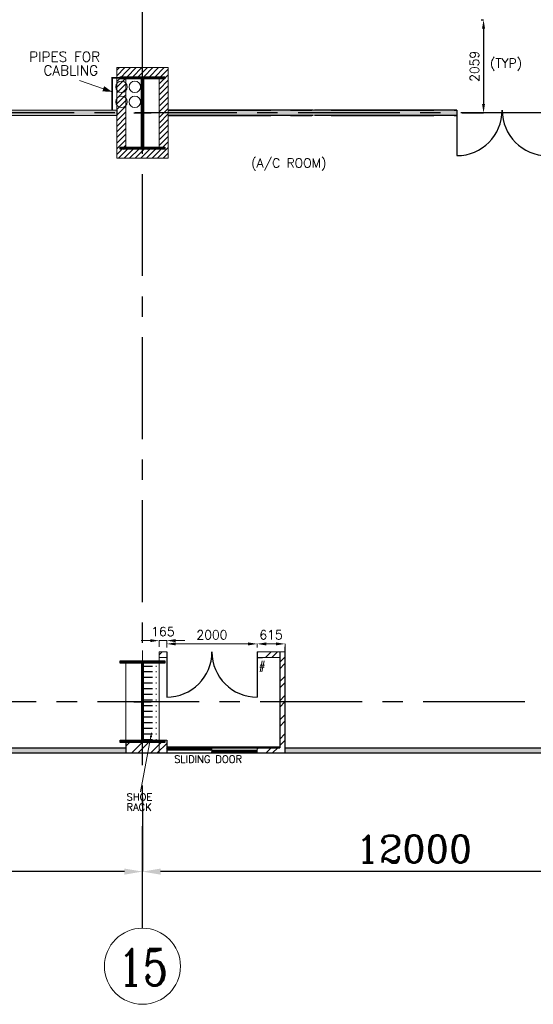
# Model space of a CAD drawing. Header units: inches. Extents: x 0 to 1564127, y -23460 to 23144100.
# Tile 194 of 215: x 1473799 to 1485151, y 260156 to 281896. Entities that reach past the tile are written whole.
import ezdxf

# ---------------------------------------------------------------- set-up
doc = ezdxf.new("R2010")
doc.units = ezdxf.units.IN
doc.header["$LTSCALE"] = 1800
doc.header["$MEASUREMENT"] = 0
doc.linetypes.add('CENTER', pattern=[2, 1.25, -0.25, 0.25, -0.25])
doc.linetypes.add('HIDDEN', pattern=[0.375, 0.25, -0.125])
doc.layers.get('0').update_dxf_attribs({"color": 253, "lineweight": 9})
for name, color, linetype in [('CEN', 2, 'CENTER'), ('COL', 1, 'Continuous'), ('DIM', 4, 'Continuous'), ('GRID', 251, 'CENTER'), ('PH Plan', 7, 'Continuous'), ('PNLDIM', 6, 'Continuous'), ('ROOM', 7, 'Continuous'), ('TEMP', 4, 'Continuous'), ('TEXT', 3, 'Continuous'), ('WALL', 6, 'Continuous'), ('WALLHATCH', 254, 'Continuous')]:
    doc.layers.add(name, color=color, linetype=linetype)
doc.layers.add('LAYOUT', color=8, linetype='Continuous', lineweight=9)
doc.layers.add('PNL', color=8, linetype='HIDDEN', lineweight=9)
doc.styles.add('ROMANC', font='ROMANC.SHX')
doc.styles.add('ROMANS', font='romans.shx')
doc.styles.add('ROMANT', font='romant')
doc.dimstyles.new('K2', dxfattribs={"dimtxt": 600, "dimasz": 400, "dimexe": 200, "dimexo": 200, "dimgap": 200, "dimtad": 1, "dimdec": 0, "dimzin": 0, "dimdsep": 46, "dimtxsty": 'ROMANC', "dimcen": 0.09, "dimclrd": 256, "dimclrt": 4, "dimadec": 0, "dimazin": 0, "dimtfac": 1, "dimtdec": 0, "dimtofl": 0, "dimtmove": 1, "dimatfit": 3, "dimfxl": 0.18, "dimtolj": 1, "dimtzin": 0, "dimarcsym": 0})
doc.dimstyles.new('STANDARD$0', dxfattribs={"dimtxt": 200, "dimasz": 200, "dimexe": 0, "dimexo": 100, "dimgap": 100, "dimtad": 1, "dimdec": 0, "dimzin": 0, "dimdsep": 46, "dimtxsty": 'ROMANS', "dimcen": 0.09, "dimclrd": 256, "dimclre": 256, "dimclrt": 256, "dimadec": 0, "dimazin": 0, "dimtfac": 1, "dimtdec": 0, "dimtmove": 0, "dimatfit": 3, "dimfxl": 1, "dimtolj": 1, "dimtzin": 0, "dimlwd": -1, "dimlwe": -1, "dimarcsym": 0})
pattern_1 = [(0, (1892840.27, -535676.437), (15.625, 31.25), [0, -31.25])]

# ---------------------------------------------------------------- blocks, each defined once
blk = doc.blocks.new('*D1704')
at = {"layer": 'Defpoints', "color": 0, "transparency": 16777216}
for p in [(1476513, 264712), (1488513, 263568), (1476513, 263086)]:
    blk.add_point(p, dxfattribs=at)
at = {"layer": 'DIM', "color": 0, "lineweight": -2, "transparency": 16777216}
for p, q in [((1476513, 264712), (1476513, 263086)), ((1488513, 263568), (1488513, 263086))]:
    blk.add_line(p, q, dxfattribs=at)
at = {"layer": 'DIM', "lineweight": -2, "transparency": 16777216}
blk.add_line((1488113, 263086), (1476913, 263086), dxfattribs=at)
at = {"layer": 'DIM', "transparency": 16777216}
for points in [[(1476913, 263153), (1476913, 263019), (1476513, 263086)], [(1488113, 263153), (1488113, 263019), (1488513, 263086)]]:
    blk.add_solid(points, dxfattribs=at)
at = {"layer": 'DIM', "color": 4, "transparency": 16777216, "insert": (1482513, 263586), "char_height": 600, "attachment_point": 5, "style": 'ROMANC'}
blk.add_mtext('\\A1;12000', dxfattribs=at)
blk = doc.blocks.new('*D1706')
at = {"layer": 'Defpoints', "color": 0, "transparency": 16777216}
for p in [(1466013, 264712), (1476513, 263568), (1466013, 263086)]:
    blk.add_point(p, dxfattribs=at)
at = {"layer": 'DIM', "color": 0, "lineweight": -2, "transparency": 16777216}
for p, q in [((1466013, 264712), (1466013, 263086)), ((1476513, 263568), (1476513, 263086))]:
    blk.add_line(p, q, dxfattribs=at)
at = {"layer": 'DIM', "lineweight": -2, "transparency": 16777216}
blk.add_line((1476113, 263086), (1466413, 263086), dxfattribs=at)
at = {"layer": 'DIM', "transparency": 16777216}
for points in [[(1466413, 263153), (1466413, 263019), (1466013, 263086)], [(1476113, 263153), (1476113, 263019), (1476513, 263086)]]:
    blk.add_solid(points, dxfattribs=at)
at = {"layer": 'DIM', "color": 4, "transparency": 16777216, "insert": (1471263, 263586), "char_height": 600, "attachment_point": 5, "style": 'ROMANC'}
blk.add_mtext('\\A1;10500', dxfattribs=at)
blk = doc.blocks.new('C-ROW COLUMN')
at = {"layer": 'COL'}
h = blk.add_hatch(dxfattribs=at)
h.set_pattern_fill('ANSI31', color=256, scale=200, style=0)
h.set_pattern_definition([(45, (-1315.907, -6.545), (-17.6776695, 17.6776695), [])])
h.paths.add_polyline_path([(77950, 120865), (76960, 120865), (76960, 120820), (77950, 120820)])
h.paths.add_polyline_path([(77478, 120820), (77433, 120820), (77433, 119310), (77478, 119310)])
h.paths.add_polyline_path([(77950, 119310), (76960, 119310), (76960, 119265), (77950, 119265)])
at = {"layer": 'CEN'}
for p, q in [((77455, 119265), (77455, 120865)), ((77264, 120065), (77647, 120065))]:
    blk.add_line(p, q, dxfattribs=at)
at = {"layer": 'COL'}
for points in [[(76960, 120865), (77950, 120865), (77950, 120820), (76960, 120820)], [(77433, 120820), (77478, 120820), (77478, 119310), (77433, 119310)], [(76960, 119310), (77950, 119310), (77950, 119265), (76960, 119265)]]:
    blk.add_lwpolyline(points, close=True, dxfattribs=at)
blk = doc.blocks.new('B-ROW COLUMN')
at = {"layer": 'COL'}
h = blk.add_hatch(dxfattribs=at)
h.set_pattern_fill('ANSI31', color=256, scale=200, style=0)
h.set_pattern_definition([(45, (155648.048, 63141.767), (-17.67767, 17.67767), [])])
h.paths.add_polyline_path([(171095, 85178), (172085, 85178), (172085, 85128), (171095, 85128)])
h.paths.add_polyline_path([(171574, 86878), (171606, 86878), (171606, 85178), (171574, 85178)])
h.paths.add_polyline_path([(171095, 86928), (172085, 86928), (172085, 86878), (171095, 86878)])
blk.add_line((171590, 85128), (171590, 86928))
at = {"layer": 'CEN'}
for p, q in [((171590, 85128), (171590, 86928)), ((171399, 86028), (171782, 86028))]:
    blk.add_line(p, q, dxfattribs=at)
at = {"layer": 'COL'}
for points in [[(171095, 86928), (172085, 86928), (172085, 86878), (171095, 86878)], [(171574, 86878), (171606, 86878), (171606, 85178), (171574, 85178)], [(171095, 85178), (172085, 85178), (172085, 85128), (171095, 85128)]]:
    blk.add_lwpolyline(points, close=True, dxfattribs=at)
blk = doc.blocks.new('*D1714')
at = {"layer": 'Defpoints', "color": 0, "transparency": 16777216}
for p in [(1477048, 268114), (1477048, 267937), (1479048, 267937)]:
    blk.add_point(p, dxfattribs=at)
at = {"layer": 'LAYOUT', "transparency": 16777216}
for p, q in [((1477048, 268037), (1477048, 268114)), ((1478848, 268114), (1477248, 268114)), ((1479048, 268037), (1479048, 268114))]:
    blk.add_line(p, q, dxfattribs=at)
for points in [[(1477248, 268147), (1477248, 268080), (1477048, 268114)], [(1478848, 268147), (1478848, 268080), (1479048, 268114)]]:
    blk.add_solid(points, dxfattribs=at)
at = {"layer": 'LAYOUT', "transparency": 16777216, "insert": (1478048, 268314), "char_height": 200, "attachment_point": 5, "style": 'ROMANS'}
blk.add_mtext('\\A1;2000', dxfattribs=at)
blk = doc.blocks.new('*D1715')
at = {"layer": 'Defpoints', "color": 0, "transparency": 16777216}
for p in [(1479048, 268114), (1479048, 267937), (1479663, 267937)]:
    blk.add_point(p, dxfattribs=at)
at = {"layer": 'LAYOUT', "transparency": 16777216}
for p, q in [((1479048, 268037), (1479048, 268114)), ((1479463, 268114), (1479248, 268114)), ((1479663, 268037), (1479663, 268114))]:
    blk.add_line(p, q, dxfattribs=at)
for points in [[(1479248, 268147), (1479248, 268080), (1479048, 268114)], [(1479463, 268147), (1479463, 268080), (1479663, 268114)]]:
    blk.add_solid(points, dxfattribs=at)
at = {"layer": 'LAYOUT', "transparency": 16777216, "insert": (1479355, 268314), "char_height": 200, "attachment_point": 5, "style": 'ROMANS'}
blk.add_mtext('\\A1;615', dxfattribs=at)
blk = doc.blocks.new('*D1716')
at = {"layer": 'Defpoints', "color": 0, "transparency": 16777216}
for p in [(1476883, 268186), (1476883, 267952), (1477048, 267952)]:
    blk.add_point(p, dxfattribs=at)
at = {"layer": 'LAYOUT', "transparency": 16777216}
for p, q in [((1476683, 268186), (1476483, 268186)), ((1476883, 268052), (1476883, 268186)), ((1477048, 268186), (1476883, 268186)), ((1477048, 268052), (1477048, 268186)), ((1477248, 268186), (1477448, 268186))]:
    blk.add_line(p, q, dxfattribs=at)
for points in [[(1476683, 268219), (1476683, 268152), (1476883, 268186)], [(1477248, 268219), (1477248, 268152), (1477048, 268186)]]:
    blk.add_solid(points, dxfattribs=at)
at = {"layer": 'LAYOUT', "transparency": 16777216, "insert": (1476965, 268386), "char_height": 200, "attachment_point": 5, "style": 'ROMANS'}
blk.add_mtext('\\A1;165', dxfattribs=at)
blk = doc.blocks.new('*D1842')
at = {"layer": 'Defpoints', "color": 0, "transparency": 16777216}
for p in [(1484095, 281896), (1483478, 279837), (1484051, 279837)]:
    blk.add_point(p, dxfattribs=at)
at = {"layer": 'PNLDIM', "transparency": 16777216}
for p, q in [((1483995, 281896), (1484051, 281896)), ((1484051, 281696), (1484051, 280037)), ((1483578, 279837), (1484051, 279837))]:
    blk.add_line(p, q, dxfattribs=at)
for points in [[(1484017, 281696), (1484084, 281696), (1484051, 281896)], [(1484017, 280037), (1484084, 280037), (1484051, 279837)]]:
    blk.add_solid(points, dxfattribs=at)
at = {"layer": 'PNLDIM', "transparency": 16777216, "insert": (1483851, 280866), "char_height": 200, "attachment_point": 5, "rotation": 90, "style": 'ROMANS'}
blk.add_mtext('\\A1;2059', dxfattribs=at)

msp = doc.modelspace()

# ---------------------------------------------------------------- hatches: boundary and pattern name
h = msp.add_hatch()
h.set_pattern_fill('ANSI31', color=6, scale=700, style=0)
h.set_pattern_definition([(45, (1915120.27, -534062.95), (-61.871843, 61.871843), [])])
h.paths.add_polyline_path([(1476512.82, 279037.04), (1476142.82, 279037.04), (1476112.82, 279037.04), (1476112.82, 279082.04), (1476142.82, 279082.04), (1476142.82, 279779.54), (1475942.82, 279779.54), (1475942.82, 278837.04), (1476512.82, 278837.04)])
h.paths.add_polyline_path([(1476142.82, 280592.04), (1476112.82, 280592.04), (1476112.82, 280637.04), (1476912.82, 280637.04), (1476912.82, 280592.04), (1476882.82, 280592.04), (1476882.82, 279894.54), (1477082.82, 279894.54), (1477082.82, 280837.04), (1475942.82, 280837.04), (1475942.82, 279894.54), (1476142.82, 279894.54)])
h.paths.add_polyline_path([(1477082.82, 279779.54), (1476882.82, 279779.54), (1476882.82, 279082.04), (1476912.82, 279082.04), (1476912.82, 279037.04), (1476512.82, 279037.04), (1476512.82, 278837.04), (1477082.82, 278837.04)])
h.paths.add_polyline_path([(1476142.82, 279837.04), (1475942.82, 279837.04), (1475942.82, 279779.54), (1476142.82, 279779.54)])
h.paths.add_polyline_path([(1476142.82, 279894.54), (1475942.82, 279894.54), (1475942.82, 279837.04), (1476142.82, 279837.04)])
h.paths.add_polyline_path([(1477082.82, 279837.04), (1476882.82, 279837.04), (1476882.82, 279779.54), (1477082.82, 279779.54)])
h.paths.add_polyline_path([(1477082.82, 279894.54), (1476882.82, 279894.54), (1476882.82, 279837.04), (1477082.82, 279837.04)])
h = msp.add_hatch()
h.set_pattern_fill('ANSI32', scale=800, style=0)
h.set_pattern_definition([(45, (1707170.27, -525874.44), (-212.13203, 212.13203), []), (45, (1707311.7, -525874.44), (-212.13203, 212.13203), [])])
h.paths.add_polyline_path([(1463477.82, 265822.04), (1462977.82, 265822.04), (1462862.82, 265822.04), (1462862.82, 265707.04), (1463477.82, 265707.04), (1463477.82, 265764.54)])
h.paths.add_polyline_path([(1462977.82, 266837.04), (1462862.82, 266837.04), (1462862.82, 265937.04), (1462977.82, 265937.04)])
h.paths.add_polyline_path([(1465642.82, 265937.04), (1465477.82, 265937.04), (1465477.82, 265707.04), (1465642.82, 265707.04)])
h.paths.add_polyline_path([(1466012.82, 265937.04), (1465790.81, 265937.04), (1465747.12, 265707.04), (1466012.82, 265707.04)])
h.paths.add_polyline_path([(1466382.82, 265937.04), (1466012.82, 265937.04), (1466012.82, 265707.04), (1466382.82, 265707.04)])
h.paths.add_polyline_path([(1465790.81, 265937.04), (1465642.82, 265937.04), (1465642.82, 265707.04), (1465747.12, 265707.04)])
h.paths.add_polyline_path([(1462977.82, 267812.04), (1463477.82, 267812.04), (1463477.82, 267937.04), (1462862.82, 267937.04), (1462862.82, 266837.04), (1462977.82, 266837.04)])
h.paths.add_polyline_path([(1465642.82, 267937.04), (1465477.82, 267937.04), (1465477.82, 267812.04), (1465642.82, 267812.04)])
h.paths.add_polyline_path([(1477047.82, 267937.04), (1476882.82, 267937.04), (1476882.82, 267812.04), (1477047.82, 267812.04)])
h.paths.add_polyline_path([(1479547.82, 267937.04), (1479047.82, 267937.04), (1479047.82, 267812.04), (1479547.82, 267812.04)])
h.paths.add_polyline_path([(1479662.82, 267937.04), (1479547.82, 267937.04), (1479547.82, 267812.04), (1479547.82, 266837.04), (1479662.82, 266837.04)])
h.paths.add_polyline_path([(1479662.82, 266837.04), (1479547.82, 266837.04), (1479547.82, 265937.04), (1479662.82, 265937.04)])
h.paths.add_polyline_path([(1479662.82, 265937.04), (1479547.82, 265937.04), (1479547.82, 265822.04), (1479047.82, 265822.04), (1479047.82, 265707.04), (1479662.82, 265707.04)])
h.paths.add_polyline_path([(1477047.82, 265937.04), (1476882.82, 265937.04), (1476882.82, 265707.04), (1477047.82, 265707.04)])
h.paths.add_polyline_path([(1477047.82, 265987.04), (1476882.82, 265987.04), (1476882.82, 265937.04), (1477047.82, 265937.04)])
h.paths.add_polyline_path([(1476882.82, 265937.04), (1476675.48, 265937.04), (1476631.8, 265707.04), (1476882.82, 265707.04)])
h.paths.add_polyline_path([(1476512.82, 265937.04), (1476142.82, 265937.04), (1476142.82, 265707.04), (1476512.82, 265707.04)])
h.paths.add_polyline_path([(1476675.48, 265937.04), (1476512.82, 265937.04), (1476512.82, 265707.04), (1476631.8, 265707.04)])
at = {"layer": 'TEMP', "linetype": 'ByBlock', "ltscale": 5}
h = msp.add_hatch(dxfattribs=at)
h.set_pattern_fill('ANSI38', color=2, scale=100, style=0)
h.set_pattern_definition([(45, (2729431.524, -69290.459), (-8.83883476, 8.83883476), []), (135, (2729431.524, -69290.459), (-26.5165043, 8.83883476), [31.25, -18.75])])
h.paths.add_polyline_path([(1478044.37, 265832.04), (1477047.82, 265832.04), (1477047.82, 265764.54), (1478044.37, 265764.54)])
h.paths.add_polyline_path([(1479047.82, 265764.54), (1478044.37, 265764.54), (1478044.37, 265707.04), (1479047.82, 265707.04)])
at = {"layer": 'WALLHATCH'}
h = msp.add_hatch(dxfattribs=at)
h.set_pattern_fill('DOTS', color=2, scale=500)
h.set_pattern_definition(pattern_1)
h.paths.add_polyline_path([(1456650.64, 279837.04), (1456082.82, 279837.04), (1456082.82, 279779.54), (1456650.64, 279779.54)])
h.paths.add_polyline_path([(1456650.64, 279894.54), (1456082.82, 279894.54), (1456082.82, 279837.04), (1456650.64, 279837.04)])
h.paths.add_polyline_path([(1465354.27, 279837.04), (1458650.64, 279837.04), (1458650.64, 279779.54), (1465354.27, 279779.54)])
h.paths.add_polyline_path([(1465354.27, 279894.54), (1458650.64, 279894.54), (1458650.64, 279837.04), (1465354.27, 279837.04)])
h.paths.add_polyline_path([(1459013.38, 279944.54), (1458898.38, 279944.54), (1458898.38, 279894.54), (1459013.38, 279894.54)])
h.paths.add_polyline_path([(1465442.82, 279837.04), (1465354.27, 279837.04), (1465354.27, 279779.54), (1465442.82, 279779.54)])
h.paths.add_polyline_path([(1465442.82, 279894.54), (1465354.27, 279894.54), (1465354.27, 279837.04), (1465442.82, 279837.04)])
h.paths.add_polyline_path([(1475942.82, 279837.04), (1466582.82, 279837.04), (1466582.82, 279779.54), (1475942.82, 279779.54)])
h.paths.add_polyline_path([(1475942.82, 279894.54), (1466582.82, 279894.54), (1466582.82, 279837.04), (1475942.82, 279837.04)])
h.paths.add_polyline_path([(1473127.27, 279944.54), (1473012.27, 279944.54), (1473012.27, 279894.54), (1473127.27, 279894.54)])
h.paths.add_polyline_path([(1473128.27, 290779.54), (1473127.27, 290779.54), (1473012.27, 290779.54), (1473012.27, 280944.54), (1473128.27, 280944.54)])
h.paths.add_polyline_path([(1473375.01, 290837.04), (1466582.82, 290837.04), (1466582.82, 290779.54), (1473375.01, 290779.54)])
h.paths.add_polyline_path([(1473375.01, 290894.54), (1473127.27, 290894.54), (1466582.82, 290894.54), (1466582.82, 290837.04), (1473375.01, 290837.04)])
h.paths.add_polyline_path([(1465442.82, 290837.04), (1458650.64, 290837.04), (1458650.64, 290779.54), (1458898.38, 290779.54), (1465442.82, 290779.54)])
h.paths.add_polyline_path([(1465442.82, 290894.54), (1458898.38, 290894.54), (1458650.64, 290894.54), (1458650.64, 290837.04), (1465442.82, 290837.04)])
h.paths.add_polyline_path([(1459013.38, 290779.54), (1458897.38, 290779.54), (1458897.38, 280944.54), (1459013.38, 280944.54)])
h.paths.add_polyline_path([(1456650.64, 290837.04), (1456082.82, 290837.04), (1456082.82, 290779.54), (1456650.64, 290779.54)])
h.paths.add_polyline_path([(1456650.64, 290894.54), (1456642.92, 290894.54), (1456082.82, 290894.54), (1456082.82, 290837.04), (1456650.64, 290837.04)])
h.paths.add_polyline_path([(1475942.82, 290837.04), (1475375.01, 290837.04), (1475375.01, 290779.54), (1475942.82, 290779.54)])
h.paths.add_polyline_path([(1475942.82, 290894.54), (1475375.01, 290894.54), (1475375.01, 290837.04), (1475942.82, 290837.04)])
h.paths.add_polyline_path([(1483462.28, 279837.04), (1477082.82, 279837.04), (1477082.82, 279779.54), (1482982.28, 279779.54), (1483462.28, 279779.54)])
h.paths.add_polyline_path([(1483462.28, 279894.54), (1477102.28, 279894.54), (1477082.82, 279894.54), (1477082.82, 279837.04), (1483462.28, 279837.04)])
h.paths.add_polyline_path([(1487942.82, 279837.04), (1485442.82, 279837.04), (1485442.82, 279779.54), (1485450.55, 279779.54), (1487942.82, 279779.54)])
h.paths.add_polyline_path([(1487942.82, 279894.54), (1485442.82, 279894.54), (1485442.82, 279837.04), (1487942.82, 279837.04)])
h = msp.add_hatch(dxfattribs=at)
h.set_pattern_fill('DOTS', color=2, scale=400)
h.set_pattern_definition([(0, (1892840.27, -535676.437), (12.5, 25), [0, -25])])
h.paths.add_polyline_path([(1451052.82, 272692.04, 1), (1450952.82, 272692.04, 1)])
h.paths.add_polyline_path([(1451052.82, 269337.04, 1), (1450952.82, 269337.04, 1)])
h.paths.add_polyline_path([(1451052.82, 266122.04, 1), (1450952.82, 266122.04, 1)])
h.paths.add_polyline_path([(1488147.82, 269247.04, 1), (1488047.82, 269247.04, 1)])
h.paths.add_polyline_path([(1488147.82, 273087.04, 1), (1488047.82, 273087.04, 1)])
h.paths.add_polyline_path([(1488147.82, 275202.04, 1), (1488047.82, 275202.04, 1)])
h.paths.add_polyline_path([(1489447.82, 273367.04, 1), (1489347.82, 273367.04, 1)])
h.paths.add_polyline_path([(1488147.82, 277317.04, 1), (1488047.82, 277317.04, 1)])
h.paths.add_polyline_path([(1490947.82, 273367.04, 1), (1490847.82, 273367.04, 1)])
h.paths.add_polyline_path([(1492447.82, 273367.04, 1), (1492347.82, 273367.04, 1)])
h.paths.add_polyline_path([(1493647.82, 273367.04, 1), (1493547.82, 273367.04, 1)])
h.paths.add_polyline_path([(1494832.82, 273367.04, 1), (1494732.82, 273367.04, 1)])
h.paths.add_polyline_path([(1496332.82, 273367.04, 1), (1496232.82, 273367.04, 1)])
h.paths.add_polyline_path([(1497832.82, 273367.04, 1), (1497732.82, 273367.04, 1)])
h.paths.add_polyline_path([(1499032.82, 273367.04, 1), (1498932.82, 273367.04, 1)])
h.paths.add_polyline_path([(1499032.82, 274867.04, 1), (1498932.82, 274867.04, 1)])
h.paths.add_polyline_path([(1499032.82, 276367.04, 1), (1498932.82, 276367.04, 1)])
h.paths.add_polyline_path([(1499032.82, 277867.04, 1), (1498932.82, 277867.04, 1)])
h = msp.add_hatch(dxfattribs=at)
h.set_pattern_fill('ACAD_ISO04W100', color=2, scale=25)
h.set_pattern_definition([(0, (1707170.27, -525874.44), (0, 125), [600, -75, 12.5, -75])])
h.paths.add_polyline_path([(1476528.82, 267687.04), (1476882.82, 267687.04), (1476882.82, 267612.04), (1476882.82, 265987.04), (1476528.82, 265987.04)])
h = msp.add_hatch(dxfattribs=at)
h.set_pattern_fill('DOTS', color=2, scale=500)
h.set_pattern_definition(pattern_1)
h.paths.add_polyline_path([(1455512.82, 265822.04), (1450702.82, 265822.04), (1450702.82, 265707.04), (1455512.82, 265707.04)])
h.paths.add_polyline_path([(1462862.82, 265822.04), (1455512.82, 265822.04), (1455512.82, 265707.04), (1462862.82, 265707.04)])
h.paths.add_polyline_path([(1476142.82, 265822.04), (1466382.82, 265822.04), (1466382.82, 265707.04), (1476142.82, 265707.04)])
h.paths.add_polyline_path([(1488397.82, 265822.04), (1479662.82, 265822.04), (1479662.82, 265707.04), (1488397.82, 265707.04)])

# ---------------------------------------------------------------- linework, layer by layer
at = {"color": 6}
for p, q in [((1475942.82, 280837.04), (1477082.82, 280837.04)), ((1475942.82, 280837.04), (1475942.82, 278837.04)), ((1477082.82, 280837.04), (1477082.82, 278837.04)), ((1476142.82, 280637.04), (1476142.82, 279037.04)), ((1476882.82, 280637.04), (1476882.82, 279037.04)), ((1476882.82, 267937.04), (1476882.82, 265937.04)), ((1476142.82, 267737.04), (1476142.82, 265937.04)), ((1476882.82, 265937.04), (1476882.82, 265937.04)), ((1476882.82, 265822.04), (1476882.82, 265822.04))]:
    msp.add_line(p, q, dxfattribs=at)
for p, q in [((1475942.82, 279894.54), (1466582.82, 279894.54)), ((1482982.28, 279894.54), (1477082.82, 279894.54)), ((1483462.28, 279894.54), (1477102.28, 279894.54)), ((1475942.82, 279779.54), (1466582.82, 279779.54)), ((1476512.82, 267967.04), (1476512.82, 267737.04)), ((1476882.82, 267937.04), (1477047.82, 267937.04)), ((1479047.82, 267937.04), (1479662.82, 267937.04)), ((1476882.82, 267812.04), (1477047.82, 267812.04)), ((1479047.82, 267812.04), (1479055.55, 267812.04)), ((1479047.82, 267812.04), (1479547.82, 267812.04)), ((1476882.82, 265987.04), (1477047.82, 265987.04)), ((1476882.82, 265707.04), (1477047.82, 265707.04)), ((1479047.82, 265822.04), (1479047.82, 265707.04)), ((1479047.82, 265822.04), (1479547.82, 265822.04)), ((1479047.82, 265707.04), (1479662.82, 265707.04))]:
    msp.add_line(p, q)
msp.add_circle((1476512.82, 260996.34), 840.34)
msp.add_circle((1476512.82, 260996.34), 840.34)
at = {"layer": 'GRID'}
for p, q in [((1476512.82, 261836.68), (1476512.82, 325334.7)), ((1502966.27, 266837.04), (1395948.92, 266837.04))]:
    msp.add_line(p, q, dxfattribs=at)
at = {"layer": 'GRID', "color": 8}
msp.add_line((1500200.27, 279837.04), (1436712.82, 279837.04), dxfattribs=at)
at = {"layer": 'GRID', "color": 7}
for p, q in [((1482982.28, 279894.54), (1477082.82, 279894.54)), ((1477082.82, 279894.54), (1482982.28, 279894.54)), ((1483462.28, 279894.54), (1477102.28, 279894.54)), ((1477102.28, 279894.54), (1483462.28, 279894.54)), ((1482982.28, 279779.54), (1477082.82, 279779.54)), ((1477082.82, 279779.54), (1482982.28, 279779.54)), ((1483462.28, 279779.54), (1477102.28, 279779.54)), ((1477102.28, 279779.54), (1483462.28, 279779.54))]:
    msp.add_line(p, q, dxfattribs=at)
at = {"layer": 'LAYOUT', "color": 7}
for p, q in [((1475841.9, 280301.85), (1475123.16, 280556.37)), ((1477082.82, 279779.54), (1477082.82, 279894.54)), ((1477082.82, 279779.54), (1477082.82, 279894.54)), ((1475942.82, 278837.04), (1477082.82, 278837.04)), ((1476882.82, 267937.04), (1476882.82, 265707.04)), ((1476715.27, 266146.56), (1476468.2, 264845.67)), ((1476882.82, 265987.04), (1476882.82, 265707.04))]:
    msp.add_line(p, q, dxfattribs=at)
at = {"layer": 'LAYOUT', "color": 2, "const_width": 35}
msp.add_lwpolyline([(1476112.82, 280614.54), (1475841.9, 280614.54), (1475841.9, 279894.54)], dxfattribs=at)
at = {"layer": 'LAYOUT', "color": 7}
for points in [[(1475841.9, 280301.85, 0, 121.62, 0), (1475646.32, 280371.11, 121.62, 121.62, 0)], [(1476715.27, 266146.56, 0, 50, 0), (1476698.14, 266052.83, 50, 50, 0)]]:
    msp.add_lwpolyline(points, format="xyseb", dxfattribs=at)
at = {"layer": 'LAYOUT', "color": 6}
for points in [[(1478044.37, 265832.04), (1477047.82, 265832.04), (1477047.82, 265764.54), (1478044.37, 265764.54)], [(1479047.82, 265764.54), (1478044.37, 265764.54), (1478044.37, 265707.04), (1479047.82, 265707.04)]]:
    msp.add_lwpolyline(points, close=True, dxfattribs=at)
at = {"layer": 'LAYOUT', "color": 2}
for centre in [(1476048.93, 280412.95), (1476344.43, 280412.95), (1476048.93, 280082.03), (1476344.43, 280082.03)]:
    msp.add_circle(centre, 125, dxfattribs=at)
at = {"layer": 'ROOM', "color": 7}
for p, q in [((1475942.82, 279894.54), (1475942.82, 279779.54)), ((1476142.82, 265937.04), (1476142.82, 265707.04))]:
    msp.add_line(p, q, dxfattribs=at)
at = {"layer": 'TEMP', "color": 7, "linetype": 'ByBlock', "ltscale": 5}
for p, q in [((1479662.82, 268052.04), (1479662.82, 265707.04)), ((1477047.82, 267937.04), (1477047.82, 267812.04)), ((1479547.82, 267927.04), (1479547.82, 265822.04)), ((1477047.82, 265987.04), (1477047.82, 265707.04))]:
    msp.add_line(p, q, dxfattribs=at)
at = {"layer": 'TEMP'}
msp.add_line((1479047.82, 267812.04), (1479162.82, 267812.04), dxfattribs=at)
at = {"layer": 'WALL', "color": 6}
for p, q in [((1483462.28, 279894.54), (1483462.28, 278894.54)), ((1477047.82, 267937.04), (1477047.82, 266937.04)), ((1479047.82, 267937.04), (1479047.82, 266937.04))]:
    msp.add_line(p, q, dxfattribs=at)
at = {"layer": 'WALL'}
for p, q in [((1450472.82, 265707.04), (1488627.82, 265707.04)), ((1466382.82, 265822.04), (1476142.82, 265822.04)), ((1479547.82, 265837.04), (1477047.82, 265837.04)), ((1477047.82, 265822.04), (1479547.82, 265822.04)), ((1479662.82, 265822.04), (1488397.82, 265822.04)), ((1479662.82, 265822.04), (1485520.82, 265822.04))]:
    msp.add_line(p, q, dxfattribs=at)
at = {"layer": 'WALL', "color": 6}
for centre, start, end in [((1483462.28, 279894.54), 270, 0), ((1485462.28, 279894.54), 180, 270), ((1477047.82, 267937.04), 270, 0), ((1479047.82, 267937.04), 180, 270)]:
    msp.add_arc(centre, 1000, start, end, dxfattribs=at)

# ---------------------------------------------------------------- block references
for name, p in [('C-ROW COLUMN', (1399057.39, 159771.89)), ('B-ROW COLUMN', (1304922.6, 180809.42))]:
    msp.add_blockref(name, p)

# ---------------------------------------------------------------- texts
at = {"layer": 'PH Plan', "style": 'ROMANS'}
for s, p in [('PIPES FOR', (1474010.68, 280966.03)), ('CABLING', (1474323.75, 280666.35))]:
    msp.add_text(s, height=220, dxfattribs=at).set_placement(p)
at = {"layer": 'PNL', "lineweight": 25, "style": 'ROMANT'}
msp.add_text('(A/C ROOM)', height=200, dxfattribs=at).set_placement((1478915.35, 278631.56))
at = {"layer": 'PNLDIM', "color": 4, "lineweight": 25, "style": 'ROMANS'}
msp.add_text('(TYP)', height=200, dxfattribs=at).set_placement((1484192.69, 280835.28))
at = {"layer": 'TEMP', "color": 6, "style": 'ROMANS'}
for s, p in [('#', (1479083.51, 267551.57)), ('SLIDING DOOR', (1477212.58, 265489.57)), ('SHOE', (1476161.12, 264652.3)), ('RACK', (1476161.12, 264430.46))]:
    msp.add_text(s, height=160, dxfattribs=at).set_placement(p)
at = {"layer": 'TEXT', "style": 'ROMANC', "width": 0.8}
msp.add_text('15', height=800, dxfattribs=at).set_placement((1475976.17, 260573.81))

# ---------------------------------------------------------------- dimensions: what is measured, and where the dimension line sits
at = {"layer": 'DIM'}
for base, p1, p2, picture, middle in [((1466012.82, 263085.98), (1476512.82, 263567.65), (1466012.82, 264711.55), '*D1706', (1471262.82, 263585.98)), ((1476512.82, 263085.98), (1488512.82, 263567.65), (1476512.82, 264711.55), '*D1704', (1482512.82, 263585.98))]:
    dim = msp.add_linear_dim(base=base, p1=p1, p2=p2, angle=180, dimstyle='K2', override={"dimexe": 0, "dimexo": 0}, dxfattribs=at)
    dim.commit()
    dim.dimension.update_dxf_attribs({"geometry": picture, "text_midpoint": middle})
at = {"layer": 'LAYOUT', "color": 7}
for base, p1, p2, picture, middle in [((1476882.82, 268185.53), (1477047.82, 267952.04), (1476882.82, 267952.04), '*D1716', (1476965.32, 268185.53)), ((1479047.82, 268113.64), (1479662.82, 267937.04), (1479047.82, 267937.04), '*D1715', (1479355.32, 268113.64))]:
    dim = msp.add_linear_dim(base=base, p1=p1, p2=p2, angle=180, dimstyle='STANDARD$0', override={"dimfxl": 0.5, "dimarcsym": 2}, dxfattribs=at)
    dim.commit()
    dim.dimension.update_dxf_attribs({"geometry": picture, "text_midpoint": middle, "dimtype": 160})
dim = msp.add_linear_dim(base=(1477047.82, 268113.64), p1=(1479047.82, 267937.04), p2=(1477047.82, 267937.04), angle=180, dimstyle='STANDARD$0', override={"dimfxl": 0.5, "dimarcsym": 2}, dxfattribs=at)
dim.commit()
dim.dimension.update_dxf_attribs({"geometry": '*D1714', "text_midpoint": (1478047.82, 268313.64)})
at = {"layer": 'PNLDIM', "color": 7}
dim = msp.add_linear_dim(base=(1484050.71, 279837.04), p1=(1484094.95, 281895.81), p2=(1483478.38, 279837.04), angle=90, dimstyle='STANDARD$0', override={"dimfxl": 0.5, "dimarcsym": 2}, dxfattribs=at)
dim.commit()
dim.dimension.update_dxf_attribs({"geometry": '*D1842', "text_midpoint": (1483850.71, 280866.43)})

doc.saveas('drawing.dxf')
